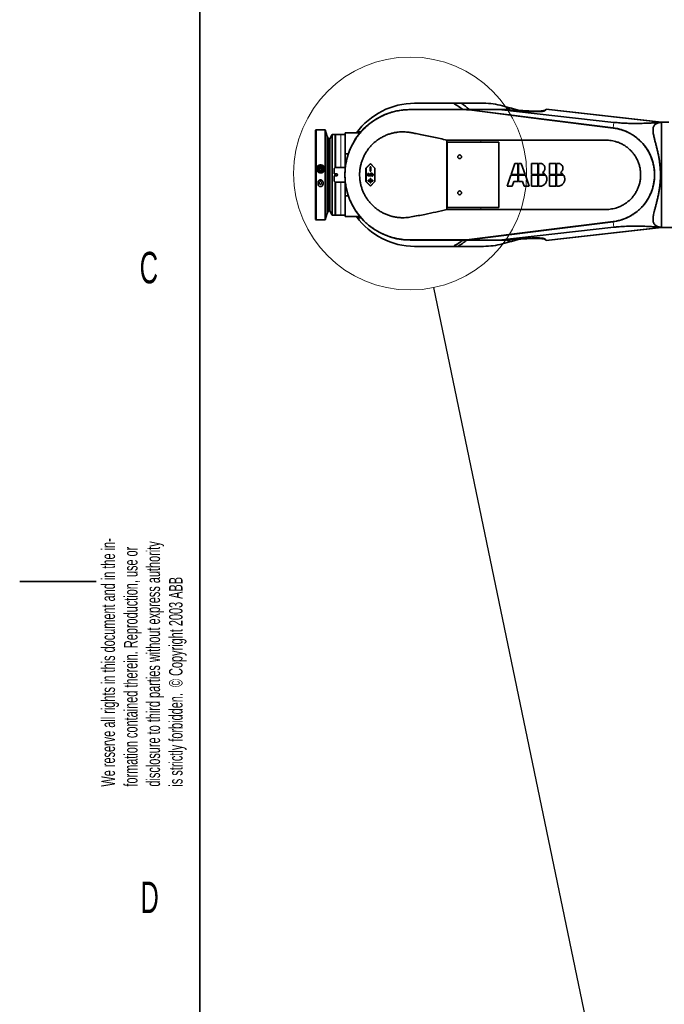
# Model space of a CAD drawing. Header units: millimetres. Extents: x 0 to 12115, y 0 to 8400.
# Tile 13 of 123: x 0 to 1432, y 3260 to 5448. Entities that reach past the tile are written whole.
import ezdxf

# ---------------------------------------------------------------- set-up
doc = ezdxf.new("R2010")
doc.units = ezdxf.units.MM
doc.header["$LTSCALE"] = 20
doc.styles.add('SLDTEXTSTYLE0', font='TXT', dxfattribs={"width": 0.605})
doc.dimstyles.new('SLDDIMSTYLE8', dxfattribs={"dimtxt": 0.18, "dimasz": 70, "dimexe": 0, "dimexo": 0.0625, "dimgap": 0, "dimtad": 0, "dimtih": 1, "dimtoh": 1, "dimdec": 0, "dimrnd": 1e-09, "dimzin": 0, "dimdsep": 46, "dimtxsty": 'Standard', "dimblk1": 'NONE', "dimblk2": 'NONE', "dimsah": 1, "dimcen": 0.09, "dimadec": 0, "dimazin": 0, "dimtfac": 70, "dimtdec": 0, "dimtofl": 0, "dimtmove": 0, "dimatfit": 3, "dimldrblk": 'NONE', "dimfxl": 1, "dimfrac": 2, "dimtolj": 1, "dimtzin": 0, "dimarcsym": 0})

# ---------------------------------------------------------------- blocks, each defined once
blk = doc.blocks.new('SW_NOTE_0')
at = {"color": 0, "linetype": 'Continuous', "lineweight": 0, "char_height": 30, "attachment_point": 1, "rotation": 90, "style": 'SLDTEXTSTYLE0'}
for s, insert in [('disclosure to third parties without express authority', (61.3, 0)), ('We reserve all rights in this document and in the in-', (-38.7, 0)), ('formation contained therein. Reproduction, use or', (11.3, 0)), ('is strictly forbidden.  © Copyright 2003 ABB', (111.3, 0))]:
    blk.add_mtext(s, dxfattribs=dict(at, insert=insert))
blk = doc.blocks.new('_None')

msp = doc.modelspace()

# ---------------------------------------------------------------- linework, layer by layer
at = {"color": 7, "linetype": 'Continuous', "lineweight": 35}
for p, q in [((400, 200), (400, 8200)), ((963.176007, 5262.314297), (877.160142, 5262.314297)), ((981.484869, 5262.314297), (963.176007, 5262.314297)), ((1030.160142, 5262.314297), (981.484869, 5262.314297)), ((1087.657, 5252.374014), (1072.613208, 5256.542027)), ((1087.657, 5252.374014), (1081.623111, 5248.149039)), ((1083.955287, 5247.957705), (1089.529745, 5251.855154)), ((1089.529745, 5251.855154), (1087.657, 5252.374014)), ((867.160142, 5248.314297), (985.925595, 5248.314297)), ((985.925595, 5248.314297), (992.160142, 5248.314297)), ((992.160142, 5248.314297), (998.346409, 5247.539915)), ((992.160142, 5248.314297), (1064.269292, 5248.314297)), ((998.346409, 5247.539915), (1318.201996, 5207.501196)), ((1064.269292, 5248.314297), (1319.749869, 5219.866621)), ((1064.269292, 5248.314297), (1080.178878, 5248.314297)), ((1080.178878, 5248.314297), (1083.729494, 5247.908014)), ((1167.082871, 5246.129365), (1168.819451, 5248.60946)), ((1168.819451, 5248.60946), (1169.41032, 5249.453308)), ((1425.160142, 5220.314297), (1169.41032, 5249.453308)), ((1430.219522, 5220.314297), (1425.160142, 5220.314297)), ((1425.160142, 5103.314297), (1425.160142, 5220.314297)), ((658.160142, 5203.314297), (657.160142, 5202.314297)), ((657.160142, 5004.314297), (657.160142, 5202.314297)), ((678.660142, 5203.314297), (658.160142, 5203.314297)), ((658.160142, 5203.314297), (658.160142, 5003.314297)), ((682.61784, 5188.543965), (678.660142, 5203.314297)), ((678.660142, 5003.314297), (678.660142, 5203.314297)), ((685.760142, 5183.314297), (682.61784, 5188.543965)), ((682.61784, 5018.084629), (682.61784, 5188.543965)), ((694.060142, 5192.814297), (688.471907, 5183.314297)), ((695.679582, 5192.814297), (694.060142, 5192.814297)), ((694.060142, 5013.814297), (694.060142, 5192.814297)), ((700.660142, 5192.814297), (698.641381, 5192.814297)), ((700.660142, 5119.314297), (700.660142, 5192.814297)), ((713.160142, 5192.814297), (701.160142, 5192.814297)), ((701.160142, 5119.314297), (701.160142, 5192.814297)), ((723.160142, 5192.814297), (713.160142, 5192.814297)), ((753.160142, 5196.314297), (723.160142, 5196.314297)), ((723.160142, 5149.865344), (723.160142, 5196.314297)), ((758.051251, 5198.814297), (753.160142, 5198.814297)), ((753.160142, 5196.668581), (753.160142, 5198.814297)), ((753.160142, 5196.668581), (756.209804, 5196.668581)), ((753.160142, 5192.918984), (753.160142, 5196.668581)), ((688.471907, 5183.314297), (685.760142, 5183.314297)), ((685.760142, 5023.314297), (685.760142, 5183.314297)), ((688.471907, 5023.314297), (688.471907, 5183.314297)), ((701.160142, 5183.314297), (700.660142, 5183.314297)), ((948.663473, 5180.314297), (948.663473, 5026.314297)), ((948.663473, 5180.314297), (1024.160142, 5180.314297)), ((949.160142, 5175.814297), (949.160142, 5030.814297)), ((1064.160142, 5175.814297), (949.160142, 5175.814297)), ((1064.160142, 5030.814297), (1064.160142, 5175.814297)), ((723.160142, 5149.865344), (729.835708, 5149.865344)), ((723.160142, 5120.314297), (723.160142, 5149.865344)), ((698.660142, 5117.314297), (700.660142, 5119.314297)), ((723.045604, 5119.314297), (700.660142, 5119.314297)), ((778.958464, 5128.314297), (768.982823, 5118.314297)), ((778.949194, 5127.798686), (769.33776, 5118.163781)), ((778.403962, 5120.950209), (778.030486, 5121.314297)), ((780.025614, 5121.314297), (778.030486, 5121.314297)), ((778.030486, 5121.314297), (778.030486, 5111.314297)), ((779.670678, 5120.950209), (778.403962, 5120.950209)), ((778.403962, 5120.950209), (778.403962, 5111.678385)), ((778.949194, 5127.798686), (778.958464, 5128.314297)), ((788.560629, 5118.163781), (778.949194, 5127.798686)), ((788.934104, 5118.314297), (778.958464, 5128.314297)), ((779.670678, 5120.950209), (780.025614, 5121.314297)), ((779.670678, 5111.678385), (779.670678, 5120.950209)), ((780.025614, 5111.314297), (780.025614, 5121.314297)), ((1100.029393, 5128.508297), (1091.44206, 5103.941297)), ((1106.413393, 5128.508297), (1100.029393, 5128.508297)), ((1106.413393, 5103.941297), (1106.413393, 5128.508297)), ((1114.051393, 5128.508297), (1107.667393, 5128.508297)), ((1107.667393, 5128.508297), (1107.667393, 5103.941297)), ((1122.638727, 5103.941297), (1114.051393, 5128.508297)), ((1150.873393, 5128.508297), (1136.908393, 5128.508297)), ((1136.908393, 5128.508297), (1136.908393, 5103.941297)), ((1150.873393, 5103.941297), (1150.873393, 5128.508297)), ((1152.127393, 5128.508297), (1152.127393, 5103.941297)), ((1156.060393, 5128.508297), (1152.127393, 5128.508297)), ((1190.659393, 5128.508297), (1176.694393, 5128.508297)), ((1176.694393, 5128.508297), (1176.694393, 5103.941297)), ((1190.659393, 5103.941297), (1190.659393, 5128.508297)), ((1191.913393, 5128.508297), (1191.913393, 5103.941297)), ((1195.846393, 5128.508297), (1191.913393, 5128.508297)), ((698.660142, 5105.814297), (698.660142, 5117.314297)), ((703.660142, 5105.814297), (698.660142, 5105.814297)), ((698.660142, 5089.314297), (698.660142, 5100.814297)), ((698.660142, 5100.814297), (703.660142, 5100.814297)), ((700.660142, 5100.814297), (700.660142, 5105.814297)), ((701.160142, 5100.814297), (701.160142, 5105.814297)), ((768.982823, 5118.314297), (768.982823, 5088.314297)), ((769.33776, 5118.163781), (768.982823, 5118.314297)), ((769.33776, 5118.163781), (769.33776, 5088.464813)), ((773.198131, 5106.353258), (775.219169, 5106.353258)), ((773.198131, 5101.210401), (773.198131, 5106.353258)), ((773.571606, 5105.98917), (773.198131, 5106.353258)), ((773.571606, 5101.522627), (773.198131, 5101.210401)), ((779.261247, 5100.275336), (773.198131, 5101.210401)), ((773.571606, 5101.522627), (773.571606, 5105.98917)), ((773.571606, 5105.98917), (774.864233, 5105.98917)), ((778.981736, 5100.688267), (773.571606, 5101.522627)), ((774.864233, 5105.98917), (775.219169, 5106.353258)), ((774.864233, 5105.98917), (774.864233, 5102.317844)), ((774.864233, 5102.317844), (775.219169, 5102.630044)), ((774.864233, 5102.317844), (778.113551, 5101.816446)), ((775.219169, 5106.353258), (775.219169, 5102.630044)), ((775.219169, 5102.630044), (777.381098, 5102.29644)), ((778.113551, 5101.816446), (777.381098, 5102.29644)), ((778.403962, 5111.678385), (778.030486, 5111.314297)), ((778.030486, 5111.314297), (780.025614, 5111.314297)), ((778.403962, 5111.678385), (779.670678, 5111.678385)), ((778.439812, 5103.303864), (778.794854, 5103.306992)), ((779.183955, 5101.698666), (778.981736, 5100.688267)), ((778.981736, 5100.688267), (779.261247, 5100.275336)), ((779.572176, 5101.828907), (779.261247, 5100.275336)), ((779.670678, 5111.678385), (780.025614, 5111.314297)), ((780.990079, 5105.15895), (780.981073, 5104.794816)), ((781.904144, 5100.119492), (781.593215, 5101.989621)), ((782.214206, 5100.530952), (782.022295, 5101.68523)), ((783.677322, 5103.369303), (783.303325, 5103.375173)), ((788.560629, 5118.163781), (788.934104, 5118.314297)), ((788.560629, 5088.464813), (788.560629, 5118.163781)), ((788.934104, 5088.314297), (788.934104, 5118.314297)), ((1091.003727, 5102.687297), (1082.416393, 5078.120297)), ((1106.413393, 5102.687297), (1091.003727, 5102.687297)), ((1091.44206, 5103.941297), (1106.413393, 5103.941297)), ((1106.413393, 5088.380297), (1106.413393, 5102.687297)), ((1107.667393, 5103.941297), (1122.638727, 5103.941297)), ((1123.07706, 5102.687297), (1107.667393, 5102.687297)), ((1107.667393, 5102.687297), (1107.667393, 5088.380297)), ((1131.664393, 5078.120297), (1123.07706, 5102.687297)), ((1136.908393, 5103.941297), (1150.873393, 5103.941297)), ((1150.873393, 5102.687297), (1136.908393, 5102.687297)), ((1136.908393, 5102.687297), (1136.908393, 5078.120297)), ((1150.873393, 5078.120297), (1150.873393, 5102.687297)), ((1152.127393, 5103.941297), (1167.272087, 5103.941297)), ((1152.127393, 5102.687297), (1152.127393, 5078.120297)), ((1168.199734, 5102.687297), (1152.127393, 5102.687297)), ((1176.694393, 5103.941297), (1190.659393, 5103.941297)), ((1176.694393, 5102.687297), (1176.694393, 5078.120297)), ((1190.659393, 5102.687297), (1176.694393, 5102.687297)), ((1190.659393, 5078.120297), (1190.659393, 5102.687297)), ((1191.913393, 5103.941297), (1207.058087, 5103.941297)), ((1191.913393, 5102.687297), (1191.913393, 5078.120297)), ((1207.985734, 5102.687297), (1191.913393, 5102.687297)), ((1425.160142, 4986.314297), (1425.160142, 5103.314297)), ((673.660142, 5086.809536), (673.660142, 5082.523128)), ((700.660142, 5087.314297), (698.660142, 5089.314297)), ((700.660142, 5087.314297), (723.045604, 5087.314297)), ((700.660142, 5013.814297), (700.660142, 5087.314297)), ((701.160142, 5013.814297), (701.160142, 5087.314297)), ((723.160142, 5056.76325), (723.160142, 5086.314297)), ((769.33776, 5088.464813), (768.982823, 5088.314297)), ((768.982823, 5088.314297), (778.958464, 5078.314297)), ((769.33776, 5088.464813), (778.949194, 5078.829908)), ((774.413706, 5090.950209), (774.04023, 5091.314297)), ((778.030486, 5091.314297), (774.04023, 5091.314297)), ((774.04023, 5091.314297), (774.04023, 5089.314297)), ((774.413706, 5089.678385), (774.04023, 5089.314297)), ((774.04023, 5089.314297), (778.030486, 5089.314297)), ((774.413706, 5090.950209), (774.413706, 5089.678385)), ((778.403962, 5090.950209), (774.413706, 5090.950209)), ((774.413706, 5089.678385), (778.403962, 5089.678385)), ((778.403962, 5094.950209), (778.030486, 5095.314297)), ((780.025614, 5095.314297), (778.030486, 5095.314297)), ((778.030486, 5095.314297), (778.030486, 5091.314297)), ((778.403962, 5090.950209), (778.030486, 5091.314297)), ((778.403962, 5089.678385), (778.030486, 5089.314297)), ((778.030486, 5089.314297), (778.030486, 5085.314297)), ((778.403962, 5085.678385), (778.030486, 5085.314297)), ((778.030486, 5085.314297), (780.025614, 5085.314297)), ((778.403962, 5094.950209), (778.403962, 5090.950209)), ((779.670678, 5094.950209), (778.403962, 5094.950209)), ((778.403962, 5089.678385), (778.403962, 5085.678385)), ((778.403962, 5085.678385), (779.670678, 5085.678385)), ((778.949194, 5078.829908), (788.560629, 5088.464813)), ((778.949194, 5078.829908), (778.958464, 5078.314297)), ((778.958464, 5078.314297), (788.934104, 5088.314297)), ((779.670678, 5094.950209), (780.025614, 5095.314297)), ((779.670678, 5090.950209), (779.670678, 5094.950209)), ((779.670678, 5090.950209), (780.025614, 5091.314297)), ((783.660934, 5090.950209), (779.670678, 5090.950209)), ((779.670678, 5089.678385), (783.660934, 5089.678385)), ((779.670678, 5085.678385), (779.670678, 5089.678385)), ((779.670678, 5089.678385), (780.025614, 5089.314297)), ((779.670678, 5085.678385), (780.025614, 5085.314297)), ((780.025614, 5091.314297), (780.025614, 5095.314297)), ((784.015871, 5091.314297), (780.025614, 5091.314297)), ((780.025614, 5089.314297), (784.015871, 5089.314297)), ((780.025614, 5085.314297), (780.025614, 5089.314297)), ((783.660934, 5090.950209), (784.015871, 5091.314297)), ((783.660934, 5089.678385), (783.660934, 5090.950209)), ((783.660934, 5089.678385), (784.015871, 5089.314297)), ((784.015871, 5089.314297), (784.015871, 5091.314297)), ((788.560629, 5088.464813), (788.934104, 5088.314297)), ((1082.416393, 5078.120297), (1093.816393, 5078.120297)), ((1093.816393, 5078.120297), (1097.402751, 5088.380297)), ((1097.402751, 5088.380297), (1106.413393, 5088.380297)), ((1107.667393, 5088.380297), (1116.678036, 5088.380297)), ((1116.678036, 5088.380297), (1120.264393, 5078.120297)), ((1120.264393, 5078.120297), (1131.664393, 5078.120297)), ((1136.908393, 5078.120297), (1150.873393, 5078.120297)), ((1176.694393, 5078.120297), (1190.659393, 5078.120297)), ((729.835708, 5056.76325), (723.160142, 5056.76325)), ((723.160142, 5010.314297), (723.160142, 5056.76325)), ((678.660142, 5003.314297), (682.61784, 5018.084629)), ((682.61784, 5018.084629), (685.760142, 5023.314297)), ((685.760142, 5023.314297), (688.471907, 5023.314297)), ((688.471907, 5023.314297), (694.060142, 5013.814297)), ((694.060142, 5013.814297), (700.660142, 5013.814297)), ((700.660142, 5023.314297), (701.160142, 5023.314297)), ((701.160142, 5013.814297), (713.160142, 5013.814297)), ((713.160142, 5013.814297), (723.160142, 5013.814297)), ((723.160142, 5010.314297), (753.160142, 5010.314297)), ((753.160142, 5009.960012), (753.160142, 5013.709609)), ((753.160142, 5009.960012), (756.209804, 5009.960012)), ((753.160142, 5007.814297), (753.160142, 5009.960012)), ((1024.160142, 5026.314297), (948.663473, 5026.314297)), ((949.160142, 5030.814297), (1064.160142, 5030.814297)), ((657.160142, 5004.314297), (658.160142, 5003.314297)), ((658.160142, 5003.314297), (678.660142, 5003.314297)), ((753.160142, 5007.814297), (758.051251, 5007.814297)), ((1318.201996, 4999.127397), (998.346409, 4959.088678)), ((1319.749869, 4986.761972), (1064.269292, 4958.314297)), ((1169.41032, 4957.175285), (1425.160142, 4986.314297)), ((1425.160142, 4986.314297), (1451.160142, 4986.314297)), ((867.160142, 4958.314297), (985.925595, 4958.314297)), ((877.160142, 4944.314297), (963.176007, 4944.314297)), ((963.176007, 4944.314297), (973.191712, 4944.314297)), ((973.191712, 4944.314297), (1030.160142, 4944.314297)), ((985.925595, 4958.314297), (992.160142, 4958.314297)), ((998.346409, 4959.088678), (992.160142, 4958.314297)), ((992.160142, 4958.314297), (1064.269292, 4958.314297)), ((1064.269292, 4958.314297), (1080.178878, 4958.314297)), ((1072.613208, 4950.086567), (1087.657, 4954.25458)), ((1080.178878, 4958.314297), (1083.729494, 4958.72058)), ((1087.657, 4954.25458), (1081.623111, 4958.479555)), ((1089.529745, 4954.77344), (1083.955287, 4958.670889)), ((1087.657, 4954.25458), (1089.529745, 4954.77344)), ((1168.819451, 4958.019134), (1167.082871, 4960.499228)), ((1169.41032, 4957.175285), (1168.819451, 4958.019134)), ((170, 4200), (0, 4200))]:
    msp.add_line(p, q, dxfattribs=at)
at = {"color": 8, "linetype": 'Continuous', "lineweight": 18}
for p, q in [((867.160142, 5248.279376), (867.160142, 5248.314297)), ((867.160142, 5248.099235), (867.160142, 5248.279376)), ((867.160142, 5248.279376), (985.925595, 5248.279376)), ((985.925595, 5248.279376), (985.925595, 5248.314297)), ((985.925595, 5248.099034), (985.925595, 5248.279376)), ((998.31963, 5247.325983), (998.342072, 5247.505265)), ((998.342072, 5247.505265), (998.346409, 5247.539915)), ((998.342072, 5247.505265), (1318.197659, 5207.466546)), ((1168.819451, 5248.60946), (1424.279521, 5219.684852)), ((1318.174882, 5207.284592), (1318.197659, 5207.466546)), ((1318.197659, 5207.466546), (1318.201996, 5207.501196)), ((1319.749869, 5219.866621), (1318.201996, 5207.501196)), ((713.160142, 5192.814297), (713.160142, 5119.314297)), ((1024.160142, 5175.814297), (1024.160142, 5180.314297)), ((666.038821, 5087.367179), (662.660142, 5086.809536)), ((666.038821, 5083.225595), (662.660142, 5082.523128)), ((673.660142, 5086.809536), (670.281462, 5087.367179)), ((670.281462, 5087.367179), (670.281462, 5083.225595)), ((673.660142, 5082.523128), (670.281462, 5083.225595)), ((713.160142, 5087.314297), (713.160142, 5013.814297)), ((1024.160142, 5026.314297), (1024.160142, 5030.814297)), ((1318.197659, 4999.162048), (998.342072, 4959.123329)), ((1318.174882, 4999.344002), (1318.197659, 4999.162048)), ((1318.197659, 4999.162048), (1318.201996, 4999.127397)), ((1319.749869, 4986.761972), (1318.201996, 4999.127397)), ((1168.819451, 4958.019134), (1424.279521, 4986.943742)), ((867.160142, 4958.529358), (867.160142, 4958.349218)), ((985.925595, 4958.349218), (867.160142, 4958.349218)), ((867.160142, 4958.349218), (867.160142, 4958.314297)), ((985.925595, 4958.52956), (985.925595, 4958.349218)), ((985.925595, 4958.349218), (985.925595, 4958.314297)), ((998.31963, 4959.30261), (998.342072, 4959.123329)), ((998.342072, 4959.123329), (998.346409, 4959.088678))]:
    msp.add_line(p, q, dxfattribs=at)
at = {"color": 7, "linetype": 'Continuous', "lineweight": 35, "flags": 128}
for points in [[(867.160142, 5248.099235), (926.542868, 5248.099073), (985.925595, 5248.099034)], [(998.31963, 5247.325983), (1159.035428, 5227.206723), (1318.174882, 5207.284592)], [(777.30301, 5103.665193), (777.186825, 5103.663607), (777.058052, 5103.661843), (776.929279, 5103.660076)], [(778.103406, 5105.473998), (778.018257, 5105.563183), (777.932874, 5105.65262), (777.847492, 5105.742057)], [(780.943639, 5106.456622), (780.939896, 5106.612966), (780.93492, 5106.82079)], [(784.813862, 5103.408658), (784.973001, 5103.410019), (785.168899, 5103.411699)], [(662.660142, 5086.809536), (662.660142, 5086.271849), (662.660142, 5085.734669), (662.660142, 5085.198012), (662.660142, 5084.661893), (662.660142, 5084.12633), (662.660142, 5083.591337), (662.660142, 5083.056931), (662.660142, 5082.523128)], [(1318.174882, 4999.344002), (1157.459051, 4979.224522), (998.31963, 4959.30261)], [(985.925595, 4958.52956), (926.542869, 4958.529521), (867.160142, 4958.529358)]]:
    msp.add_lwpolyline(points, dxfattribs=at)
at = {"color": 8, "linetype": 'Continuous', "lineweight": 18, "flags": 128}
msp.add_lwpolyline([(666.038821, 5087.367179), (666.038821, 5086.847659), (666.038821, 5086.328628), (666.038821, 5085.810103), (666.038821, 5085.292098), (666.038821, 5084.77463), (666.038821, 5084.257713), (666.038821, 5083.741363), (666.038821, 5083.225595)], dxfattribs=at)
at = {"color": 7, "linetype": 'Continuous', "lineweight": 18}
msp.add_circle((867.160142, 5106.161755), 258.765503, dxfattribs=at)
at = {"color": 7, "linetype": 'Continuous', "lineweight": 35}
for centre, radius in [((977.160142, 5143.314297), 4.15), ((668.169658, 5116.188783), 7.979172), ((668.152727, 5115.528243), 4.987143), ((668.154113, 5115.212583), 3.391321), ((977.160142, 5063.314297), 4.15)]:
    msp.add_circle(centre, radius, dxfattribs=at)
for centre, radius, start, end in [((877.160142, 5103.314297), 159, 90, 144.20367437), ((1030.160142, 5103.314297), 159, 74.514148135, 90), ((867.160142, 5103.314297), 145, 90, 270), ((985.925595, 5148.314297), 100, 82.864970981, 90), ((1305.160142, 5103.314297), 105, 277.135029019, 82.864970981), ((668.160142, 5116.17919), 9.000182, 0.364137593, 179.635862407), ((668.138441, 5115.170345), 4.979106, 89.750286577, 177.642391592), ((668.181842, 5115.170345), 4.979106, 2.357609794, 90.249713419), ((668.150509, 5113.373218), 3.395154, 89.837445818, 164.249773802), ((668.169774, 5113.373218), 3.395154, 15.750226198, 90.162554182), ((703.660142, 5103.314297), 2.5, 270, 90), ((877.160142, 5103.314297), 159, 215.79632563, 270), ((877.160142, 5103.314297), 185.75, 301.130806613, 308.682704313), ((985.925595, 5058.314297), 100, 270, 277.135029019), ((1030.160142, 5103.314297), 159, 270, 285.485851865)]:
    msp.add_arc(centre, radius, start, end, dxfattribs=at)
at = {"color": 8, "linetype": 'Continuous', "lineweight": 18}
for centre, radius, start, end in [((867.160142, 5103.314297), 144.965079, 90, 270), ((985.925595, 5148.314297), 99.965079, 82.864970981, 90), ((1305.160142, 5103.314297), 104.965079, 277.135029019, 82.864970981), ((668.160142, 5087.343605), 2.121451, 0.63671388, 179.36328636), ((668.160142, 5072.373655), 15.142846, 81.947102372, 98.052897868), ((668.160142, 5071.351136), 12.062453, 79.871207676, 100.128792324), ((668.160142, 5083.263316), 2.121656, 181.018719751, 358.981280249), ((985.925595, 5058.314297), 99.965079, 270, 277.135029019)]:
    msp.add_arc(centre, radius, start, end, dxfattribs=at)
at = {"color": 7, "linetype": 'Continuous', "lineweight": 35}
for centre, major_axis, ratio, start_param, end_param in [((877.160142, 5106.422245), (0, 178.054249), 0.9998476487, 5.6345409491, 5.778923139), ((870.31436, 5113.091087), (-106.929918, 152.711749), 0.9979485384, 4.9147319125, 5.0314179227), ((877.160142, 5100.206348), (0, 178.054249), 0.9998476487, 3.6458548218, 3.7902370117)]:
    msp.add_ellipse(centre, major_axis=major_axis, ratio=ratio, start_param=start_param, end_param=end_param, dxfattribs=at)
for points, knots in [([(1089.529745, 5251.855154), (1091.202621, 5251.391669), (1094.557377, 5250.462205), (1099.56489, 5249.07483), (1104.552531, 5247.692961), (1107.808438, 5246.790884), (1109.440631, 5246.338671)], [0, 0, 0, 0, 0.2466725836, 0.4946728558, 0.7466783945, 1, 1, 1, 1]), ([(867.160142, 4958.529358), (863.774685, 4958.598196), (857.003773, 4958.735872), (846.828558, 4959.849827), (836.686899, 4961.644666), (826.092355, 4964.324939), (815.205373, 4967.99502), (804.040217, 4972.820689), (793.220086, 4978.629869), (782.932785, 4985.337731), (773.343171, 4992.820418), (764.40437, 5001.069733), (756.116917, 5010.133191), (748.629877, 5019.868186), (742.057687, 5030.103187), (736.353476, 5040.84602), (731.533377, 5052.141477), (727.690653, 5063.805764), (724.876794, 5075.639244), (723.049956, 5087.664765), (722.240378, 5099.919133), (722.475201, 5112.198046), (723.736907, 5124.296079), (725.993643, 5136.248631), (729.28602, 5148.080431), (733.572119, 5159.589499), (738.767169, 5170.587867), (744.852974, 5181.119418), (751.876036, 5191.19422), (759.729913, 5200.635679), (768.272587, 5209.294329), (777.501239, 5217.21776), (787.463174, 5224.399928), (797.999521, 5230.709408), (808.926792, 5236.052667), (820.258166, 5240.473634), (832.036053, 5243.957811), (843.887865, 5246.37158), (855.624039, 5247.833124), (863.306654, 5248.010344), (867.160142, 5248.099235)], [0, 0, 0, 0, 0.0223307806, 0.0446615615, 0.0674475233, 0.090233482, 0.1166954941, 0.143157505, 0.1703882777, 0.1976190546, 0.2240815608, 0.2505440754, 0.2777754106, 0.3050067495, 0.331468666, 0.3579305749, 0.3851612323, 0.4123918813, 0.438854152, 0.4653164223, 0.4925474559, 0.5197784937, 0.546241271, 0.5727040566, 0.5999356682, 0.627167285, 0.6536295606, 0.68009183, 0.7073228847, 0.7345539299, 0.7610160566, 0.7874781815, 0.8147090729, 0.8419399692, 0.8684025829, 0.8948652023, 0.9220966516, 0.9493281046, 0.9745837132, 1, 1, 1, 1]), ([(985.925595, 5248.099034), (987.993265, 5248.066845), (992.136648, 5248.002341), (996.25597, 5247.551728), (998.31963, 5247.325983)], [0, 0, 0, 0, 0.4990291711, 1, 1, 1, 1]), ([(1167.082871, 5246.129365), (1166.900985, 5245.943745), (1166.537204, 5245.572495), (1165.368831, 5245.089586), (1163.742333, 5244.665579), (1161.647133, 5244.312947), (1159.151623, 5244.033264), (1156.276107, 5243.821743), (1153.009079, 5243.677127), (1149.307415, 5243.598185), (1145.205098, 5243.589372), (1140.684545, 5243.652916), (1135.841503, 5243.788983), (1130.533506, 5244.003261), (1124.800277, 5244.300625), (1118.607589, 5244.68866), (1112.16661, 5245.156702), (1104.231278, 5245.810063), (1094.736158, 5246.692398), (1087.416323, 5247.500827), (1083.729494, 5247.908014)], [0, 0, 0, 0, 0.0468075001, 0.0936172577, 0.1418982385, 0.1901824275, 0.2369480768, 0.2837165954, 0.3316529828, 0.3795922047, 0.4301555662, 0.4807217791, 0.5324474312, 0.5841754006, 0.6410766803, 0.6979801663, 0.7562652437, 0.8145514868, 0.9065939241, 1, 1, 1, 1]), ([(1109.440631, 5246.338671), (1112.625085, 5246.108279), (1119.004706, 5245.646721), (1127.988961, 5245.171692), (1136.435199, 5244.856079), (1144.197403, 5244.722022), (1151.167337, 5244.771274), (1156.77675, 5244.997257), (1161.07275, 5245.369342), (1164.239379, 5245.842424), (1166.28706, 5246.380902), (1167.508045, 5246.931325), (1167.851176, 5247.291534), (1168.022738, 5247.471636)], [0, 0, 0, 0, 0.1058568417, 0.2120698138, 0.3179662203, 0.4241749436, 0.5307090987, 0.6368196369, 0.7205901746, 0.8045997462, 0.8883257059, 0.9441638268, 1, 1, 1, 1]), ([(1318.174882, 5207.284592), (1321.532332, 5206.767601), (1328.247233, 5205.733618), (1338.202535, 5202.920059), (1347.971941, 5199.148596), (1356.871322, 5194.619809), (1364.776086, 5189.630827), (1371.806466, 5184.333027), (1378.42624, 5178.402362), (1384.518002, 5171.930477), (1389.986896, 5165.032686), (1394.867291, 5157.706739), (1399.15077, 5149.919246), (1402.756878, 5141.795878), (1405.634279, 5133.476743), (1407.814657, 5124.948367), (1409.278991, 5116.182044), (1409.992994, 5107.32295), (1409.954547, 5098.520277), (1409.1891, 5089.750823), (1407.669185, 5080.993849), (1405.41052, 5072.397724), (1402.460489, 5064.103938), (1398.835449, 5056.082163), (1394.502581, 5048.321906), (1389.525853, 5040.957976), (1383.996809, 5034.108205), (1377.920853, 5027.73856), (1371.263535, 5021.849969), (1364.129836, 5016.548566), (1356.645201, 5011.914914), (1348.803269, 5007.916281), (1340.572566, 5004.560508), (1332.624089, 5002.096839), (1325.141381, 5000.353792), (1320.500536, 4999.681104), (1318.174882, 4999.344002)], [0, 0, 0, 0, 0.0336081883, 0.0672163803, 0.1021859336, 0.1371554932, 0.1658964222, 0.1946373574, 0.2242133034, 0.2537892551, 0.2825298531, 0.3112704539, 0.3408460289, 0.3704216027, 0.399162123, 0.4279026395, 0.4574781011, 0.4870535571, 0.5157944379, 0.5445353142, 0.574111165, 0.603687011, 0.6324279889, 0.6611689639, 0.6907449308, 0.7203208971, 0.7490618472, 0.7778027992, 0.8073787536, 0.8369547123, 0.8656955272, 0.8944363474, 0.9240121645, 0.953587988, 0.9767416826, 1, 1, 1, 1]), ([(1319.749869, 5219.866621), (1322.105237, 5219.618021), (1326.818154, 5219.12059), (1333.702836, 5218.556579), (1340.295082, 5218.123988), (1346.557812, 5217.814115), (1353.802958, 5217.559728), (1361.842333, 5217.402129), (1370.464583, 5217.380738), (1378.513327, 5217.489548), (1386.100971, 5217.694619), (1394.679185, 5218.007731), (1404.174975, 5218.441439), (1414.439945, 5219.023832), (1420.999745, 5219.464518), (1424.279521, 5219.684852)], [0, 0, 0, 0, 0.0464321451, 0.0929072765, 0.1400293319, 0.1873475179, 0.2345982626, 0.3138982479, 0.3934004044, 0.4732023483, 0.5531212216, 0.6327717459, 0.7551578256, 0.877583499, 1, 1, 1, 1]), ([(1424.279521, 4986.943742), (1423.184802, 4987.048052), (1420.995499, 4987.256661), (1417.957072, 4987.957501), (1415.155097, 4988.979034), (1412.619128, 4990.399155), (1410.442158, 4992.252729), (1408.668303, 4994.60493), (1407.409544, 4997.459896), (1406.724885, 5000.622084), (1406.521868, 5003.949198), (1406.6653, 5007.36263), (1407.115591, 5011.062872), (1407.95149, 5015.721562), (1409.264987, 5021.446604), (1411.078992, 5028.417484), (1413.074502, 5035.868632), (1415.137409, 5043.799037), (1417.126997, 5052.117576), (1418.970678, 5060.866857), (1420.562449, 5069.992055), (1421.837878, 5079.485332), (1422.709391, 5089.210594), (1423.149577, 5099.209483), (1423.101403, 5109.362997), (1422.583795, 5119.171442), (1421.67392, 5128.444676), (1420.465409, 5137.223955), (1418.94623, 5145.853739), (1417.156254, 5154.389678), (1415.166663, 5162.705558), (1413.061257, 5170.823101), (1410.973339, 5178.592699), (1409.27115, 5185.178317), (1408.021442, 5190.630757), (1407.176134, 5195.116499), (1406.646031, 5199.336485), (1406.508304, 5203.225646), (1406.83081, 5206.714974), (1407.63967, 5209.829311), (1408.991261, 5212.538638), (1410.889448, 5214.841735), (1413.301551, 5216.686812), (1416.190555, 5218.103224), (1419.487972, 5219.082504), (1422.26422, 5219.52668), (1423.907497, 5219.655654), (1424.279521, 5219.684852)], [0, 0, 0, 0, 0.018039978, 0.0360777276, 0.05443721, 0.0727933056, 0.0920447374, 0.111292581, 0.1313047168, 0.1513173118, 0.1679104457, 0.1845057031, 0.2014920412, 0.2184807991, 0.2443678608, 0.2702620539, 0.2968611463, 0.3234618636, 0.3503212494, 0.3771793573, 0.4047458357, 0.4323100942, 0.4602185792, 0.4881257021, 0.5170209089, 0.5459168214, 0.5713523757, 0.5967893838, 0.622883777, 0.6489798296, 0.676047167, 0.7031146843, 0.7308732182, 0.758626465, 0.7774865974, 0.796343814, 0.8156442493, 0.8349404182, 0.8538527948, 0.8727631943, 0.8924282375, 0.9120958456, 0.9322653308, 0.9524399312, 0.973182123, 0.9939286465, 1, 1, 1, 1]), ([(1430.219522, 5220.310995), (1430.200783, 5220.312036), (1430.084653, 5220.318489), (1430.612771, 5220.288516), (1431.784009, 5220.230265), (1433.609559, 5220.161637), (1435.842255, 5220.115865), (1438.259574, 5220.113375), (1440.433358, 5220.15422), (1441.54709, 5220.194706), (1442.030701, 5220.212287)], [0, 0, 0, 0, 0.0264568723, 0.1639523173, 0.3019096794, 0.4428418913, 0.5877369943, 0.7358550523, 0.8853015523, 1, 1, 1, 1]), ([(695.679582, 5192.813977), (695.674357, 5192.814063), (695.654538, 5192.814388), (695.794639, 5192.812069), (696.084029, 5192.808022), (696.50533, 5192.803817), (696.999037, 5192.801506), (697.511293, 5192.802064), (697.931093, 5192.80488), (698.137871, 5192.807156), (698.217104, 5192.808029)], [0, 0, 0, 0, 0.0509196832, 0.193145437, 0.3355262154, 0.4784481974, 0.6220411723, 0.7661434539, 0.9103910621, 1, 1, 1, 1]), ([(698.217104, 5192.808029), (698.323621, 5192.809402), (698.535663, 5192.812137), (698.667075, 5192.814417), (698.646504, 5192.814074), (698.641381, 5192.813988)], [0, 0, 0, 0, 0.4311807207, 0.8583427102, 1, 1, 1, 1]), ([(948.663473, 5180.314297), (938.90013, 5182.643729), (919.365098, 5187.304586), (895.64678, 5192.073126), (878.689245, 5195.170656), (868.595063, 5197.090013), (860.420589, 5198.311006), (853.170688, 5198.730717), (846.885007, 5198.6856), (840.024525, 5198.177453), (832.631676, 5197.064453), (824.765649, 5195.196504), (817.009718, 5192.647244), (809.497239, 5189.447997), (802.316665, 5185.641428), (795.508731, 5181.27413), (789.028977, 5176.30099), (782.99391, 5170.790452), (777.47227, 5164.813167), (772.491797, 5158.42222), (768.027459, 5151.563165), (764.180061, 5144.367543), (760.990199, 5136.928047), (758.452745, 5129.31123), (756.552483, 5121.42809), (755.343878, 5113.438692), (754.827114, 5105.444242), (754.979647, 5097.50507), (755.812416, 5089.530097), (757.317467, 5081.673456), (759.46673, 5074.028973), (762.214786, 5066.643672), (765.597365, 5059.445272), (769.586403, 5052.532665), (774.132433, 5045.985051), (779.195806, 5039.841948), (784.804702, 5034.08937), (790.896204, 5028.807144), (797.402874, 5024.061436), (804.270928, 5019.873576), (811.531895, 5016.239782), (819.091504, 5013.226263), (826.859974, 5010.867792), (834.779923, 5009.170202), (842.89396, 5008.140361), (850.417166, 5007.845614), (857.266165, 5008.085044), (863.372829, 5008.752925), (877.60863, 5011.156625), (897.954057, 5015.007827), (924.380187, 5020.467189), (940.56757, 5024.364906), (948.663473, 5026.314297)], [0, 0, 0, 0, 0.0603061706, 0.1206638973, 0.1453391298, 0.1638848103, 0.1824125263, 0.1949486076, 0.2074848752, 0.2201609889, 0.2362578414, 0.2523548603, 0.2686828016, 0.2852488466, 0.3013441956, 0.3174395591, 0.333764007, 0.3503265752, 0.366434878, 0.3825430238, 0.3988855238, 0.4154711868, 0.4314213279, 0.4473714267, 0.4635539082, 0.4799787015, 0.4957507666, 0.5115227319, 0.5275240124, 0.5437615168, 0.5594213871, 0.575081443, 0.5909604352, 0.6070657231, 0.6228970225, 0.6387283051, 0.6547813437, 0.6710623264, 0.6870716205, 0.7030810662, 0.719315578, 0.7357832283, 0.7519099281, 0.7680364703, 0.784396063, 0.8009985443, 0.8132232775, 0.825548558, 0.8378807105, 0.8999639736, 0.949968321, 1, 1, 1, 1]), ([(1024.160142, 5180.314297), (1030.839856, 5180.314297), (1043.848944, 5180.314297), (1062.836712, 5180.314297), (1080.772868, 5180.314298), (1097.657266, 5180.314299), (1113.404929, 5180.3143), (1128.028277, 5180.314301), (1141.539788, 5180.314302), (1154.036868, 5180.314304), (1165.969357, 5180.314306), (1177.238892, 5180.314309), (1187.747153, 5180.314311), (1196.946321, 5180.314314), (1204.836647, 5180.314318), (1211.418366, 5180.314321), (1216.163835, 5180.314325), (1219.372568, 5180.314328), (1221.288733, 5180.31433), (1222.582153, 5180.314332), (1223.28725, 5180.314334), (1223.556198, 5180.314334), (1223.66654, 5180.314334), (1223.713543, 5180.314335), (1223.733925, 5180.314335), (1223.742835, 5180.314335), (1223.746744, 5180.314335), (1223.748622, 5180.314335), (1227.859694, 5180.314344), (1235.856831, 5180.314362), (1247.515716, 5180.314353), (1258.503632, 5180.31439), (1268.730854, 5180.3142), (1277.239902, 5180.31464), (1284.523828, 5180.313447), (1291.16563, 5180.318108), (1297.961804, 5180.299174), (1304.637616, 5180.360876), (1310.902494, 5179.901231), (1317.090992, 5178.939834), (1323.820605, 5177.324006), (1331.022337, 5174.86107), (1338.530984, 5171.351715), (1345.619559, 5167.056843), (1352.206686, 5162.027426), (1358.220442, 5156.317793), (1363.585348, 5149.9921), (1368.240214, 5143.130654), (1372.135487, 5135.803435), (1375.219674, 5128.098232), (1377.459574, 5120.105956), (1378.828448, 5111.917088), (1379.308494, 5103.627027), (1378.894542, 5095.335051), (1377.595008, 5087.134812), (1375.418267, 5079.124475), (1372.395255, 5071.393681), (1368.56145, 5064.034478), (1363.958335, 5057.130743), (1358.648527, 5050.767512), (1352.680836, 5045.012604), (1346.133621, 5039.924112), (1339.074795, 5035.57063), (1331.598444, 5032.002161), (1324.419885, 5029.482866), (1317.711492, 5027.814921), (1311.574475, 5026.808926), (1305.354826, 5026.28772), (1298.541547, 5026.323611), (1291.571373, 5026.312029), (1284.826104, 5026.314784), (1279.21733, 5026.314221), (1274.1947, 5026.314319), (1267.402236, 5026.314249), (1258.031462, 5026.314251), (1246.340666, 5026.314234), (1237.880994, 5026.314241), (1233.09621, 5026.314245), (1231.86198, 5026.314247), (1230.61774, 5026.314248), (1229.363492, 5026.31425), (1228.099235, 5026.314252), (1226.824968, 5026.314254), (1225.540691, 5026.314256), (1223.53714, 5026.314259), (1220.41468, 5026.314263), (1215.773589, 5026.314268), (1209.923406, 5026.314272), (1202.86395, 5026.314275), (1194.595016, 5026.314279), (1185.116385, 5026.314282), (1174.427824, 5026.314285), (1162.529108, 5026.314287), (1149.42002, 5026.31429), (1135.10037, 5026.314291), (1119.570006, 5026.314293), (1102.82883, 5026.314294), (1084.876813, 5026.314296), (1065.714013, 5026.314296), (1045.340594, 5026.314297), (1031.354725, 5026.314297), (1024.160142, 5026.314297)], [0, 0, 0, 0, 0.0250986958, 0.0488810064, 0.0713469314, 0.0924964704, 0.1123296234, 0.1305272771, 0.1474551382, 0.1631132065, 0.1775014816, 0.1923104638, 0.2054797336, 0.2170092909, 0.2268991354, 0.2351492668, 0.2417596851, 0.2447452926, 0.247216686, 0.2489661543, 0.2496097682, 0.2498685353, 0.2499776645, 0.2500247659, 0.2500453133, 0.2500543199, 0.2500582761, 0.2500600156, 0.2500613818, 0.2655200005, 0.2801389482, 0.2939182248, 0.3068578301, 0.3186195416, 0.3259376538, 0.3342698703, 0.343616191, 0.3515207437, 0.3593913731, 0.3672333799, 0.3750736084, 0.3854200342, 0.3958313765, 0.4062152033, 0.4165571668, 0.4269618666, 0.4373560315, 0.4476976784, 0.4580841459, 0.4684954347, 0.4788345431, 0.4892185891, 0.4996335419, 0.5099754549, 0.5203544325, 0.5307716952, 0.5411106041, 0.5514968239, 0.5619092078, 0.5722549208, 0.5826114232, 0.5930430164, 0.6034009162, 0.6137675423, 0.6241700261, 0.6319853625, 0.6397651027, 0.6475598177, 0.6554494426, 0.6654007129, 0.6737993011, 0.6808352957, 0.6865086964, 0.6927000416, 0.706394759, 0.721766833, 0.7366817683, 0.7382166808, 0.739764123, 0.7413240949, 0.7428965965, 0.7444816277, 0.7460791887, 0.7476892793, 0.7493118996, 0.7536146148, 0.759432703, 0.7667661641, 0.775614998, 0.7859792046, 0.7978587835, 0.8112537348, 0.826164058, 0.842589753, 0.8605308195, 0.8799872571, 0.9009590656, 0.9234462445, 0.9474487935, 0.9729667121, 1, 1, 1, 1]), ([(668.160142, 5107.390942), (669.169889, 5107.49039), (671.189283, 5107.689278), (673.878458, 5109.237169), (675.928278, 5111.513882), (677.104895, 5114.353142), (677.272398, 5117.400552), (676.417038, 5120.315581), (674.636747, 5122.779), (672.12492, 5124.523237), (669.163575, 5125.351745), (666.093693, 5125.173764), (663.260216, 5124.014365), (660.973782, 5121.997637), (659.492205, 5119.337938), (658.988311, 5116.332388), (659.516057, 5113.325281), (661.011918, 5110.647282), (663.31129, 5108.617793), (665.83486, 5107.543029), (667.502846, 5107.433933), (668.160142, 5107.390942)], [0, 0, 0, 0, 0.0535404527, 0.1070756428, 0.1607473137, 0.214508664, 0.2681221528, 0.321581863, 0.3751198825, 0.4288470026, 0.4825803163, 0.5361251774, 0.5895816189, 0.6431870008, 0.6969466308, 0.7506255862, 0.8041157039, 0.8576024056, 0.9112756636, 0.9650367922, 1, 1, 1, 1]), ([(1161.069111, 5108.562039), (1162.064644, 5109.228702), (1164.055725, 5110.56204), (1165.989208, 5113.672663), (1166.843206, 5117.18463), (1166.471258, 5120.795506), (1164.929513, 5124.080807), (1162.388217, 5126.651319), (1159.288006, 5128.23529), (1157.07907, 5128.422132), (1156.060393, 5128.508297)], [0, 0, 0, 0, 0.1273506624, 0.2547034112, 0.3819798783, 0.5091983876, 0.636427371, 0.7636954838, 0.8910254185, 1, 1, 1, 1]), ([(1200.855111, 5108.562039), (1201.850628, 5109.22868), (1203.841688, 5110.56198), (1205.775265, 5113.672727), (1206.629153, 5117.18461), (1206.25733, 5120.794818), (1204.716375, 5124.079344), (1202.176275, 5126.649726), (1199.076024, 5128.234846), (1196.866164, 5128.421953), (1195.846393, 5128.508297)], [0, 0, 0, 0, 0.1273583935, 0.2547199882, 0.3819778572, 0.5091495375, 0.6363256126, 0.7635599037, 0.8908913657, 1, 1, 1, 1]), ([(776.929279, 5103.660076), (776.967367, 5104.035866), (777.040095, 5104.753418), (777.508188, 5105.41401), (777.799165, 5105.695333), (777.847492, 5105.742057)], [0, 0, 0, 0, 0.4783379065, 0.913360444, 1, 1, 1, 1]), ([(777.381098, 5102.29644), (777.281228, 5102.461407), (777.080725, 5102.792601), (776.949704, 5103.268739), (776.934436, 5103.56126), (776.929279, 5103.660076)], [0, 0, 0, 0, 0.3965635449, 0.7961552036, 1, 1, 1, 1]), ([(777.30301, 5103.665193), (777.334676, 5103.985735), (777.395839, 5104.604869), (777.800726, 5105.18116), (778.058034, 5105.430101), (778.103406, 5105.473998)], [0, 0, 0, 0, 0.4692751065, 0.9064153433, 1, 1, 1, 1]), ([(778.113551, 5101.816446), (777.995414, 5102.00936), (777.818208, 5102.298733), (777.577772, 5102.682015), (777.382591, 5103.058118), (777.316508, 5103.402039), (777.304753, 5103.631217), (777.30301, 5103.665193)], [0, 0, 0, 0, 0.331604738, 0.4974105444, 0.6635857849, 0.9501250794, 1, 1, 1, 1]), ([(777.847492, 5105.742057), (778.236654, 5106.0265), (779.005592, 5106.588528), (780.130445, 5106.800486), (780.764669, 5106.816493), (780.93492, 5106.82079)], [0, 0, 0, 0, 0.4284542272, 0.8465747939, 1, 1, 1, 1]), ([(778.103406, 5105.473998), (778.45247, 5105.729482), (779.145049, 5106.236388), (780.177325, 5106.436058), (780.770445, 5106.451975), (780.943639, 5106.456622)], [0, 0, 0, 0, 0.4184131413, 0.83017362, 1, 1, 1, 1]), ([(780.990079, 5105.15895), (780.714747, 5105.149339), (780.161664, 5105.130032), (779.418939, 5104.904044), (778.85711, 5104.476985), (778.5257, 5103.960109), (778.443014, 5103.540433), (778.440173, 5103.330505), (778.439812, 5103.303864)], [0, 0, 0, 0, 0.2336516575, 0.4693560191, 0.6453709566, 0.8220782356, 0.9774207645, 1, 1, 1, 1]), ([(778.439812, 5103.303864), (778.465668, 5103.064293), (778.518363, 5102.576025), (778.845711, 5102.04368), (779.101323, 5101.782952), (779.183955, 5101.698666)], [0, 0, 0, 0, 0.3946331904, 0.8043008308, 1, 1, 1, 1]), ([(780.981073, 5104.794816), (780.739233, 5104.786895), (780.253407, 5104.770983), (779.61148, 5104.59058), (779.136716, 5104.242287), (778.865113, 5103.832975), (778.797473, 5103.497116), (778.795173, 5103.330185), (778.794854, 5103.306992)], [0, 0, 0, 0, 0.2450494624, 0.492271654, 0.6613166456, 0.8311906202, 0.9765459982, 1, 1, 1, 1]), ([(778.794854, 5103.306992), (778.817114, 5103.104212), (778.861687, 5102.698182), (779.175696, 5102.196465), (779.447989, 5101.944035), (779.572176, 5101.828907)], [0, 0, 0, 0, 0.3517700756, 0.7043576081, 1, 1, 1, 1]), ([(779.183955, 5101.698666), (779.248598, 5101.719926), (779.377884, 5101.762446), (779.507412, 5101.806753), (779.572176, 5101.828907)], [0, 0, 0, 0, 0.4999961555, 1, 1, 1, 1]), ([(780.93492, 5106.82079), (781.621905, 5106.742348), (782.784798, 5106.609566), (784.087981, 5105.845672), (784.823627, 5105.007405), (785.131321, 5104.184665), (785.15773, 5103.641441), (785.168899, 5103.411699)], [0, 0, 0, 0, 0.34011749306, 0.57573296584, 0.73092048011, 0.88620034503, 1, 1, 1, 1]), ([(780.943639, 5106.456622), (781.571415, 5106.38667), (782.634426, 5106.26822), (783.819635, 5105.588527), (784.492277, 5104.856176), (784.778664, 5104.121951), (784.803036, 5103.628061), (784.813862, 5103.408658)], [0, 0, 0, 0, 0.3428448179, 0.5805376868, 0.7302535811, 0.8801689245, 1, 1, 1, 1]), ([(783.303325, 5103.375173), (783.286218, 5103.523959), (783.253631, 5103.807385), (782.975316, 5104.20006), (782.520495, 5104.549632), (781.812703, 5104.766919), (781.273892, 5104.784994), (780.981073, 5104.794816)], [0, 0, 0, 0, 0.14633388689, 0.27875579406, 0.46433830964, 0.7088933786, 1, 1, 1, 1]), ([(783.677322, 5103.369303), (783.654905, 5103.567753), (783.611796, 5103.949379), (783.250213, 5104.460097), (782.680277, 5104.890906), (781.877444, 5105.129342), (781.286257, 5105.149067), (780.990079, 5105.15895)], [0, 0, 0, 0, 0.1639655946, 0.3153113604, 0.506051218, 0.7525375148, 1, 1, 1, 1]), ([(781.593215, 5101.989621), (781.889601, 5102.037219), (782.36825, 5102.114087), (782.912473, 5102.500857), (783.245031, 5102.908529), (783.285654, 5103.233721), (783.303325, 5103.375173)], [0, 0, 0, 0, 0.3694689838, 0.5966742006, 0.8245607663, 1, 1, 1, 1]), ([(782.022295, 5101.68523), (781.967974, 5101.72244), (781.825115, 5101.820298), (781.681945, 5101.924834), (781.593215, 5101.989621)], [0, 0, 0, 0, 0.3802451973, 1, 1, 1, 1]), ([(785.168899, 5103.411699), (785.128987, 5102.978703), (785.05199, 5102.143383), (784.367864, 5101.149826), (783.318235, 5100.385545), (782.443842, 5100.221033), (781.904144, 5100.119492)], [0, 0, 0, 0, 0.251293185, 0.4847849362, 0.6819965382, 1, 1, 1, 1]), ([(782.214206, 5100.530952), (782.162781, 5100.461482), (782.059927, 5100.322538), (781.956073, 5100.187175), (781.904144, 5100.119492)], [0, 0, 0, 0, 0.4999836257, 1, 1, 1, 1]), ([(782.022295, 5101.68523), (782.306805, 5101.769638), (782.810062, 5101.918944), (783.322494, 5102.393579), (783.624243, 5102.873392), (783.659687, 5103.204545), (783.677322, 5103.369303)], [0, 0, 0, 0, 0.3459287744, 0.6118997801, 0.806909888, 1, 1, 1, 1]), ([(784.813862, 5103.408658), (784.791356, 5103.094002), (784.747782, 5102.484804), (784.319939, 5101.668821), (783.668951, 5101.041795), (782.925658, 5100.687435), (782.420157, 5100.576251), (782.214206, 5100.530952)], [0, 0, 0, 0, 0.22078946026, 0.4274651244, 0.63384289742, 0.85082052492, 1, 1, 1, 1]), ([(1152.127393, 5078.120297), (1153.006008, 5078.006985), (1154.788815, 5077.777061), (1157.475895, 5078.008578), (1160.10906, 5078.659136), (1162.57283, 5079.742228), (1164.840301, 5081.234409), (1166.80688, 5083.070143), (1168.452556, 5085.229731), (1169.700343, 5087.613108), (1170.53825, 5090.195272), (1170.925693, 5092.856167), (1170.863506, 5095.570284), (1170.356452, 5098.137721), (1169.485601, 5100.558045), (1168.63181, 5101.971827), (1168.199734, 5102.687297)], [0, 0, 0, 0, 0.0712539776, 0.1445823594, 0.2158383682, 0.2891620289, 0.36039562, 0.4336944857, 0.5049387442, 0.5782519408, 0.6494516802, 0.7227197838, 0.7939091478, 0.8671664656, 0.9327771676, 1, 1, 1, 1]), ([(1167.272087, 5103.941297), (1166.83722, 5104.434188), (1165.967473, 5105.419984), (1163.969666, 5107.108743), (1162.224432, 5107.983176), (1161.069111, 5108.562039)], [0, 0, 0, 0, 0.2526182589, 0.5052432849, 1, 1, 1, 1]), ([(1191.913393, 5078.120297), (1192.792251, 5078.006966), (1194.575553, 5077.777005), (1197.263332, 5078.008771), (1199.897153, 5078.659805), (1202.361454, 5079.743603), (1204.629316, 5081.236723), (1206.595931, 5083.073456), (1208.241343, 5085.234064), (1209.488471, 5087.61813), (1210.32552, 5090.200742), (1210.712002, 5092.861524), (1210.648933, 5095.575168), (1210.141365, 5098.141374), (1209.270561, 5100.559968), (1208.417457, 5101.97248), (1207.985734, 5102.687297)], [0, 0, 0, 0, 0.071284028, 0.144643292, 0.2159293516, 0.2892841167, 0.3605437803, 0.4338703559, 0.505124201, 0.5784484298, 0.6496377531, 0.722896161, 0.7940584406, 0.867288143, 0.9328397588, 1, 1, 1, 1]), ([(1207.058087, 5103.941297), (1206.623248, 5104.434158), (1205.753559, 5105.419894), (1203.755743, 5107.108696), (1202.01052, 5107.983128), (1200.855111, 5108.562039)], [0, 0, 0, 0, 0.2525877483, 0.5051821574, 1, 1, 1, 1]), ([(673.660142, 5086.809536), (673.637666, 5087.16652), (673.578916, 5088.099672), (672.982143, 5089.53984), (671.813291, 5090.901865), (670.22388, 5091.835299), (668.378677, 5092.216737), (666.482019, 5091.974013), (664.767087, 5091.117865), (663.466845, 5089.756808), (662.763115, 5088.233912), (662.689927, 5087.221544), (662.660142, 5086.809536)], [0, 0, 0, 0, 0.0638240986, 0.1668358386, 0.2709923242, 0.3776383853, 0.4869356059, 0.597972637, 0.7092464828, 0.8191285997, 0.9263898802, 1, 1, 1, 1]), ([(662.660142, 5082.523128), (662.661748, 5082.431402), (662.673351, 5081.769014), (662.964854, 5080.541166), (663.912932, 5079.059255), (665.329043, 5077.940648), (667.07926, 5077.312481), (668.981346, 5077.267398), (670.807441, 5077.834572), (672.325339, 5078.956439), (673.340492, 5080.486984), (673.646844, 5081.756624), (673.658567, 5082.432364), (673.660142, 5082.523128)], [0, 0, 0, 0, 0.0165765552, 0.1197065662, 0.2231381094, 0.3285750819, 0.4367435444, 0.5471735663, 0.6585678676, 0.7693013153, 0.877880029, 0.9835972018, 1, 1, 1, 1]), ([(1424.279521, 4986.943742), (1420.86333, 4987.173083), (1414.030676, 4987.631785), (1403.316142, 4988.233687), (1393.511917, 4988.669214), (1384.797458, 4988.972134), (1377.277794, 4989.161357), (1369.296414, 4989.253498), (1360.741283, 4989.214286), (1352.187399, 4989.02803), (1344.966062, 4988.744978), (1339.42109, 4988.443439), (1334.157982, 4988.102149), (1328.886563, 4987.680657), (1323.724142, 4987.191837), (1321.074573, 4986.905255), (1319.749869, 4986.761972)], [0, 0, 0, 0, 0.1274783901, 0.2549669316, 0.382407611, 0.4606943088, 0.5392585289, 0.6177021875, 0.6958360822, 0.7737607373, 0.8348972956, 0.8659868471, 0.8970676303, 0.9477635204, 0.9738833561, 1, 1, 1, 1]), ([(998.31963, 4959.30261), (996.263986, 4959.077617), (992.144703, 4958.626755), (988.001312, 4958.562), (985.925595, 4958.52956)], [0, 0, 0, 0, 0.4990296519, 1, 1, 1, 1]), ([(1083.729494, 4958.72058), (1086.632616, 4959.043629), (1092.466235, 4959.692775), (1101.247039, 4960.548335), (1110.011573, 4961.309298), (1118.109981, 4961.911149), (1125.444202, 4962.367269), (1132.049712, 4962.697559), (1138.380378, 4962.925423), (1144.139446, 4963.036533), (1149.294885, 4963.036459), (1153.815852, 4962.931338), (1157.848278, 4962.714376), (1161.023313, 4962.404132), (1163.448195, 4962.023471), (1165.192866, 4961.596997), (1166.486148, 4961.095755), (1166.882571, 4960.699462), (1167.082871, 4960.499228)], [0, 0, 0, 0, 0.07357505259, 0.14784391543, 0.22433762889, 0.30161451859, 0.36479264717, 0.42843975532, 0.49364311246, 0.55942244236, 0.61861665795, 0.67915712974, 0.7396902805, 0.80172075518, 0.85029760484, 0.89984893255, 0.94939693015, 1, 1, 1, 1]), ([(1109.440631, 4960.289923), (1107.850908, 4959.849476), (1104.663594, 4958.966403), (1099.72318, 4957.597619), (1094.673819, 4956.19865), (1091.24759, 4955.249384), (1089.529745, 4954.77344)], [0, 0, 0, 0, 0.2467784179, 0.4947780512, 0.7466914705, 1, 1, 1, 1]), ([(1168.022738, 4959.156958), (1167.739584, 4959.418087), (1167.17228, 4959.941264), (1165.176464, 4960.574381), (1162.416403, 4961.091045), (1158.837952, 4961.473708), (1154.572189, 4961.732355), (1149.50121, 4961.876815), (1143.618841, 4961.895153), (1136.944678, 4961.778467), (1130.111311, 4961.54311), (1123.253937, 4961.209941), (1116.496856, 4960.808611), (1111.79126, 4960.462713), (1109.440631, 4960.289923)], [0, 0, 0, 0, 0.0820887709, 0.164466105, 0.2465917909, 0.3283556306, 0.4103563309, 0.4921783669, 0.5834005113, 0.6748505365, 0.7660982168, 0.8440285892, 0.9220861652, 1, 1, 1, 1])]:
    msp.add_open_spline(points, degree=3, knots=knots, dxfattribs=at)

# ---------------------------------------------------------------- block references
at = {"color": 7, "linetype": 'Continuous', "lineweight": 0}
msp.add_blockref('SW_NOTE_0', (220.377219, 3744.036122), dxfattribs=at)

# ---------------------------------------------------------------- texts
at = {"color": 7, "linetype": 'Continuous', "lineweight": 0, "char_height": 70, "attachment_point": 1, "style": 'SLDTEXTSTYLE0'}
for s, insert in [('C', (266.435667, 4932.078334)), ('D', (268.102862, 3532.978125))]:
    msp.add_mtext(s, dxfattribs=dict(at, insert=insert))

# ---------------------------------------------------------------- leaders
at = {"color": 7, "linetype": 'Continuous', "lineweight": 18, "has_arrowhead": 0}
msp.add_leader([(1306.476428, 2993.813159), (919.849526, 4852.817296)], dimstyle='SLDDIMSTYLE8', dxfattribs=at)

doc.saveas('drawing.dxf')
